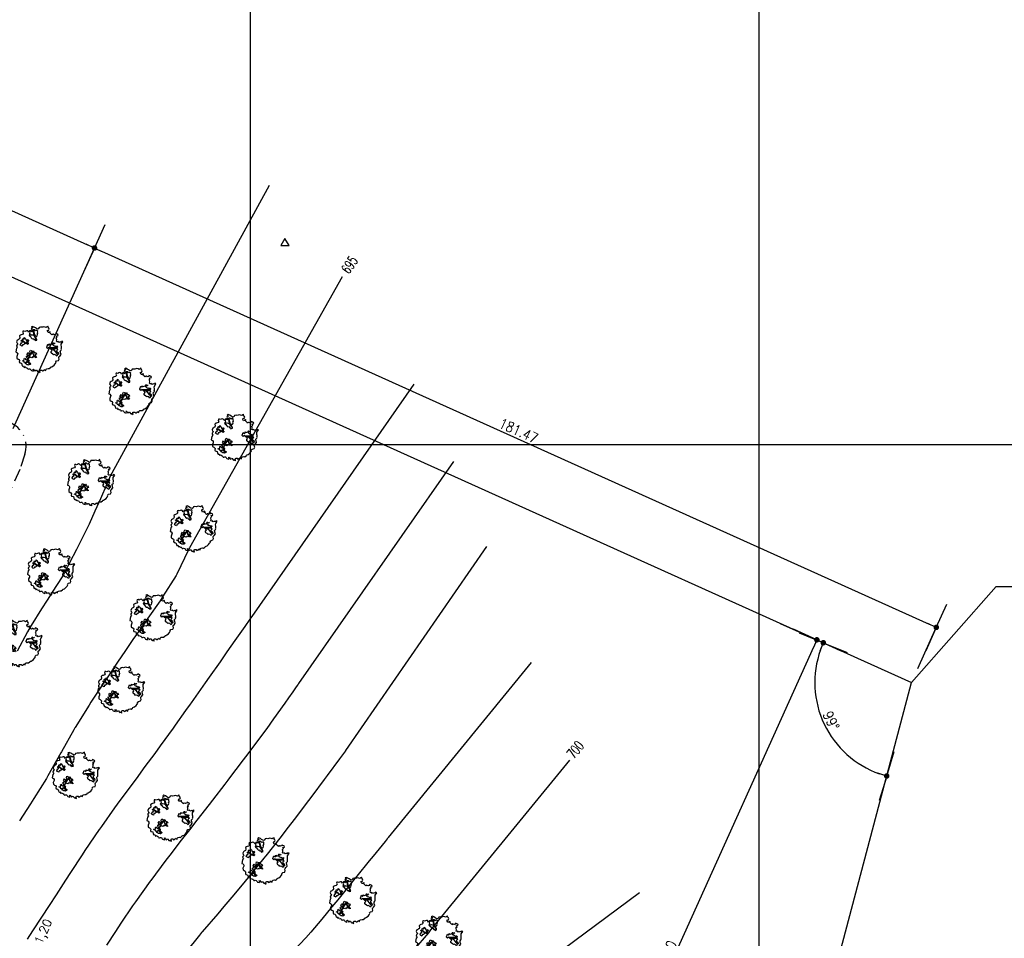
# Model space of a CAD drawing. Header units: millimetres. Extents: x 196436 to 199900, y 8705373 to 8708636.
# Tile 233 of 238: x 199455 to 199648, y 8707803 to 8707983. Entities that reach past the tile are written whole.
import ezdxf
from ezdxf.enums import TextEntityAlignment as Align

# ---------------------------------------------------------------- set-up
doc = ezdxf.new("R2010")
doc.units = ezdxf.units.MM
doc.header["$LTSCALE"] = 5
doc.linetypes.add('DASHDOT', pattern=[1, 0.5, -0.25, 0, -0.25])
for name, color, linetype in [('$CURVAS1', 30, 'Continuous'), ('$CURVAS2', 40, 'Continuous'), ('ARVORE', 102, 'Continuous'), ('CERCA', 3, 'CERCA_LINE'), ('DIM', 7, 'Continuous'), ('drenagem', 184, 'Continuous'), ('LCHAMADA', 3, 'Continuous'), ('MALHA', 9, 'Continuous'), ('TEXTO', 2, 'Continuous'), ('TEXTO$CURVA', 2, 'Continuous'), ('TXT_COORD', 3, 'Continuous')]:
    doc.layers.add(name, color=color, linetype=linetype)
doc.styles.add('GEOSIS', font='ROMANS.SHX')
doc.styles.add('ROMANS', font='romans.shx', dxfattribs={"width": 0.85})
doc.linetypes.add('CERCA_LINE', pattern='A,0.5,-0.2,["X",Standard,S=0.1,R=0,X=-0.1,Y=-0.05],-0.25', length=0.95)
doc.dimstyles.new('COTA-500-EXTERNA', dxfattribs={"dimtxt": 2, "dimasz": 1.5, "dimexe": 0, "dimexo": 3, "dimgap": 0.5, "dimtad": 1, "dimzin": 4, "dimdsep": 46, "dimtxsty": 'ROMANS', "dimblk1": 'DOT1', "dimblk2": 'DOT1', "dimsah": 1, "dimcen": 0.2, "dimclrd": 256, "dimclre": 256, "dimclrt": 2, "dimadec": 0, "dimazin": 0, "dimtfac": 1, "dimtix": 1, "dimtmove": 2, "dimatfit": 3, "dimldrblk": 'DOT1', "dimfxl": 0, "dimtvp": 0.025, "dimtolj": 1, "dimtzin": 4, "dimlwd": -1, "dimlwe": -1, "dimarcsym": 0})

# ---------------------------------------------------------------- blocks, each defined once
blk = doc.blocks.new('DOT1')
for q in [(0, 3.36), (0, -3.36)]:
    blk.add_line((0, 0), q)
at = {"linetype": 'ByBlock'}
blk.add_line((0, 0), (-1.2, 0), dxfattribs=at)
at = {"color": 0, "linetype": 'ByBlock', "const_width": 0.36}
blk.add_lwpolyline([(-0.18, 0, 1), (0.18, 0, 1)], format="xyb", close=True, dxfattribs=at)
blk = doc.blocks.new('*D81')
at = {"layer": 'Defpoints', "color": 0}
for p in [(199629.98, 8707853.2, -1), (199160.46, 8707754.35, -1), (199553.97, 8707587.89), (199556.52, 8707575.91, -1), (199556.52, 8707575.91, -1)]:
    blk.add_point(p, dxfattribs=at)
at = {"layer": 'DIM'}
blk.add_arc((199556.52, 8707575.91), 12.25, 82.1817, 148.7264, dxfattribs=at)
at = {"layer": 'DIM', "xscale": 1.5, "yscale": 1.5, "zscale": 1.5}
for p, rotation in [((199559.66, 8707587.75), 348.6719272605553), ((199545.35, 8707580.94), 242.2361372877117)]:
    blk.add_blockref('DOT1', p, dxfattribs=dict(at, rotation=rotation))
at = {"layer": 'DIM', "color": 2, "insert": (199550.61, 8707588.32), "char_height": 2, "attachment_point": 5, "rotation": 25.454, "style": 'ROMANS'}
blk.add_mtext('\\A1;81°', dxfattribs=at)
blk = doc.blocks.new('*D82')
at = {"layer": 'Defpoints', "color": 0}
for p in [(199276.71, 8708012.37, -1), (199629.98, 8707853.2, -1), (199629.98, 8707853.2, -1), (199611.21, 8707850.27), (199556.52, 8707575.91, -1)]:
    blk.add_point(p, dxfattribs=at)
at = {"layer": 'DIM'}
blk.add_arc((199629.98, 8707853.2), 19, 160.2694, 250.6387, dxfattribs=at)
at = {"layer": 'DIM', "xscale": 1.5, "yscale": 1.5, "zscale": 1.5}
for p, rotation in [((199612.65, 8707861.01), 68.00762625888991), ((199625.12, 8707834.83), 342.9004382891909)]:
    blk.add_blockref('DOT1', p, dxfattribs=dict(at, rotation=rotation))
at = {"layer": 'DIM', "color": 2, "insert": (199614.18, 8707845.68), "char_height": 2, "attachment_point": 5, "rotation": 295.454, "style": 'ROMANS'}
blk.add_mtext('\\A1;99°', dxfattribs=at)
blk = doc.blocks.new('*D84')
at = {"layer": 'Defpoints', "color": 0}
for p in [(199291.74, 8707972.7), (199469.4, 8707938.58), (199452.2, 8707900.4)]:
    blk.add_point(p, dxfattribs=at)
at = {"layer": 'DIM'}
for p, q in [((199292.97, 8707975.43), (199308.94, 8708010.88)), ((199310.31, 8708010.26), (199468.04, 8707939.19)), ((199453.44, 8707903.13), (199469.4, 8707938.58))]:
    blk.add_line(p, q, dxfattribs=at)
at = {"layer": 'DIM', "xscale": 1.5, "yscale": 1.5, "zscale": 1.5}
for p, rotation in [((199308.94, 8708010.88), 155.7458953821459), ((199469.4, 8707938.58), 335.7458953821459)]:
    blk.add_blockref('DOT1', p, dxfattribs=dict(at, rotation=rotation))
at = {"layer": 'DIM', "color": 2, "insert": (199389.79, 8707976.09), "char_height": 2, "attachment_point": 5, "rotation": 335.7459, "style": 'ROMANS'}
blk.add_mtext('\\A1;176.00', dxfattribs=at)
blk = doc.blocks.new('*D85')
at = {"layer": 'Defpoints', "color": 0}
for p in [(199452.2, 8707900.4), (199634.86, 8707864.03), (199629.98, 8707853.2, -1)]:
    blk.add_point(p, dxfattribs=at)
at = {"layer": 'DIM'}
for p, q in [((199453.44, 8707903.13), (199469.4, 8707938.58)), ((199470.77, 8707937.96), (199633.49, 8707864.65)), ((199631.21, 8707855.94), (199634.86, 8707864.03))]:
    blk.add_line(p, q, dxfattribs=at)
at = {"layer": 'DIM', "xscale": 1.5, "yscale": 1.5, "zscale": 1.5}
for p, rotation in [((199469.4, 8707938.58), 155.7458953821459), ((199634.86, 8707864.03), 335.7458953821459)]:
    blk.add_blockref('DOT1', p, dxfattribs=dict(at, rotation=rotation))
at = {"layer": 'DIM', "color": 2, "insert": (199552.75, 8707902.67), "char_height": 2, "attachment_point": 5, "rotation": 335.7459, "style": 'ROMANS'}
blk.add_mtext('\\A1;181.47', dxfattribs=at)
blk = doc.blocks.new('*D86')
at = {"layer": 'Defpoints', "color": 0}
for p in [(199276.71, 8708012.37, -1), (199276.71, 8708012.37, -1), (199278.88, 8707990.79), (199629.98, 8707853.2, -1), (199160.46, 8707754.35, -1)]:
    blk.add_point(p, dxfattribs=at)
at = {"layer": 'DIM'}
blk.add_arc((199276.71, 8708012.37), 21.69, 249.7088, 331.783, dxfattribs=at)
at = {"layer": 'DIM', "xscale": 1.5, "yscale": 1.5, "zscale": 1.5}
for p, rotation in [((199296.49, 8708003.46), 63.76443569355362), ((199267.8, 8707992.6), 157.7273550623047)]:
    blk.add_blockref('DOT1', p, dxfattribs=dict(at, rotation=rotation))
at = {"layer": 'DIM', "color": 2, "insert": (199283.86, 8707993.49), "char_height": 2, "attachment_point": 5, "rotation": 20.7459, "style": 'ROMANS'}
blk.add_mtext('\\A1;90°', dxfattribs=at)
blk = doc.blocks.new('*D87')
at = {"layer": 'Defpoints', "color": 0}
for p in [(199276.71, 8708012.37, -1), (199175.31, 8707765.04), (199160.46, 8707754.35, -1), (199160.46, 8707754.35, -1), (199556.52, 8707575.91, -1)]:
    blk.add_point(p, dxfattribs=at)
at = {"layer": 'DIM'}
blk.add_arc((199160.46, 8707754.35), 18.3, 340.4437, 61.0481, dxfattribs=at)
at = {"layer": 'DIM', "xscale": 1.5, "yscale": 1.5, "zscale": 1.5}
for p, rotation in [((199167.98, 8707771.04), 153.3969975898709), ((199177.14, 8707746.83), 248.0947931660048)]:
    blk.add_blockref('DOT1', p, dxfattribs=dict(at, rotation=rotation))
at = {"layer": 'DIM', "color": 2, "insert": (199178.97, 8707761.37), "char_height": 2, "attachment_point": 5, "rotation": 290.7459, "style": 'ROMANS'}
blk.add_mtext('\\A1;90°', dxfattribs=at)
blk = doc.blocks.new('ARVORE6')
for points in [[(-1.78, 2.18), (-1.87, 2.12), (-1.86, 2.06), (-1.96, 2), (-2.05, 1.97), (-2.08, 1.89), (-2.06, 1.79), (-2.1, 1.68), (-2.19, 1.63), (-2.27, 1.6), (-2.33, 1.57), (-2.45, 1.36), (-2.33, 1.3), (-2.23, 1.35), (-2.22, 1.26), (-2.33, 1.2), (-2.41, 1.18), (-2.5, 1.15), (-2.45, 1.07), (-2.41, 1.02), (-2.44, 0.93), (-2.62, 0.85), (-2.67, 0.79), (-2.68, 0.7), (-2.63, 0.68), (-2.63, 0.68), (-2.72, 0.62), (-2.77, 0.64), (-2.8, 0.64), (-2.76, 0.56), (-2.6, 0.57), (-2.52, 0.53), (-2.52, 0.45), (-2.55, 0.3), (-2.67, 0.25), (-2.67, 0.14), (-2.62, 0.04), (-2.54, -0.02), (-2.64, -0.1), (-2.71, -0.18), (-2.55, -0.26), (-2.51, -0.35), (-2.52, -0.52), (-2.56, -0.64), (-2.47, -0.83), (-2.4, -0.89), (-2.4, -0.98), (-2.37, -1.12), (-2.27, -1.33), (-2.13, -1.49), (-2.01, -1.61), (-1.91, -1.6), (-1.82, -1.73), (-1.82, -1.97), (-1.67, -2.08), (-1.49, -2.07), (-1.39, -2.11), (-1.32, -2.23), (-1.16, -2.42), (-0.93, -2.41), (-0.86, -2.4), (-0.72, -2.42), (-0.63, -2.56), (-0.57, -2.61), (-0.47, -2.6), (-0.42, -2.64), (-0.31, -2.66), (-0.21, -2.67), (-0.05, -2.69), (0.08, -2.72), (0.33, -2.98), (0.41, -2.85), (0.29, -2.74), (0.37, -2.7), (0.37, -2.57), (0.35, -2.45), (0.49, -2.41), (0.48, -2.27), (0.55, -2.2), (0.71, -2.27), (0.86, -2.29), (0.93, -2.24), (1.05, -2.42), (1.2, -2.34), (1.2, -2.58), (1.34, -2.57), (1.43, -2.44), (1.51, -2.34), (1.36, -2.24), (1.43, -2.14), (1.39, -2.09), (1.47, -2.01), (1.5, -1.96), (1.43, -1.84), (1.5, -1.8), (1.6, -1.74), (1.69, -1.67), (1.78, -1.64), (1.8, -1.74), (1.86, -1.66), (1.81, -1.55), (1.82, -1.42), (1.99, -1.37), (2.13, -1.42), (2.06, -1.53), (2.22, -1.64), (2.33, -1.61), (2.46, -1.55), (2.59, -1.56), (2.55, -1.46), (2.48, -1.32), (2.56, -1.2), (2.63, -1.06), (2.62, -0.92), (2.62, -0.78), (2.67, -0.66), (2.68, -0.46), (2.57, -0.39), (2.51, -0.26), (2.59, -0.13), (2.7, -0.02), (2.83, 0.11), (2.96, 0.28), (2.92, 0.43), (2.91, 0.44), (2.81, 0.32), (2.7, 0.39), (2.73, 0.48), (2.68, 0.53), (2.6, 0.48), (2.4, 0.45), (2.42, 0.58), (2.5, 0.64), (2.48, 0.76), (2.34, 0.89), (2.54, 0.99), (2.59, 1.1), (2.57, 1.23), (2.55, 1.36), (2.62, 1.47), (2.63, 1.57), (2.5, 1.63), (2.35, 1.59), (2.24, 1.71), (2.23, 1.89), (2.21, 1.98), (2.15, 2.13), (1.92, 2.14), (1.79, 2.22), (1.77, 2.29), (1.73, 2.39), (1.69, 2.5), (1.51, 2.62), (1.35, 2.59), (1.28, 2.53), (1.19, 2.58), (1.11, 2.69), (0.99, 2.74), (0.84, 2.66), (0.73, 2.81), (0.32, 2.98), (0.23, 2.85), (0.07, 2.78), (-0.06, 2.82), (-0.27, 2.96), (-0.48, 3), (-0.62, 2.87), (-0.7, 2.78), (-0.82, 2.74), (-0.98, 2.81), (-1.11, 2.78), (-1.2, 2.57), (-1.42, 2.56), (-1.58, 2.52), (-1.57, 2.41), (-1.77, 2.34), (-1.73, 2.23), (-1.75, 2.2)], [(-0.88, 2.44), (-0.95, 2.35), (-0.87, 2.29), (-0.92, 2.24), (-0.88, 2.15), (-0.78, 2.14), (-0.74, 2.15), (-0.67, 2.08), (-0.7, 2.02), (-0.8, 1.98), (-0.92, 1.89), (-0.95, 1.77), (-0.81, 1.75), (-0.7, 1.77), (-0.59, 1.82), (-0.46, 1.77), (-0.51, 1.71), (-0.49, 1.63), (-0.34, 1.66), (-0.27, 1.68), (-0.09, 1.52), (-0.27, 1.42), (-0.32, 1.37), (-0.18, 1.25), (0, 1.26), (0.14, 1.15), (0.04, 1.02), (-0.03, 0.86), (-0.02, 0.8), (-0.17, 0.76), (-0.27, 0.72), (-0.29, 0.58), (-0.48, 0.53), (-0.51, 0.64), (-0.48, 0.74), (-0.6, 0.74), (-0.74, 0.68), (-0.83, 0.62), (-0.91, 0.65), (-0.75, 0.84), (-0.75, 0.9), (-0.78, 0.97), (-0.71, 1.09), (-0.8, 1.19), (-0.68, 1.38), (-0.8, 1.61), (-0.8, 1.69), (-0.88, 1.7), (-0.97, 1.64), (-1.06, 1.59), (-1.12, 1.63), (-1.14, 1.67), (-1.32, 1.64), (-1.38, 1.57), (-1.51, 1.46), (-1.51, 1.46), (-1.56, 1.55), (-1.56, 1.63), (-1.61, 1.7), (-1.56, 1.82), (-1.53, 1.91), (-1.43, 1.98), (-1.4, 2.07), (-1.26, 2.08), (-1.21, 2.2), (-1.1, 2.21), (-0.99, 2.32), (-0.95, 2.39)], [(-0.91, 1.69), (-1.13, 1.76), (-1.24, 2.14), (-1.27, 2.14), (-1.18, 1.78), (-1.57, 1.66), (-1.57, 1.63), (-1.12, 1.73), (-0.99, 1.67)], [(-1.27, 1.75), (-1.25, 1.72), (-1.3, 1.74)], [(-1.06, 1.74), (-1.06, 1.72), (-1.01, 1.73)], [(0, 0.91), (-0.4, 1.34), (-0.4, 1.68), (-0.44, 1.68), (-0.45, 1.4), (-0.8, 1.64), (-0.81, 1.61), (-0.48, 1.35), (-0.18, 0.98), (-0.75, 0.89), (-0.75, 0.86), (-0.15, 0.91), (-0.07, 0.81)], [(-0.51, 1.38), (-0.49, 1.43)], [(-0.35, 1.21), (-0.32, 1.26), (-0.39, 1.24)], [(1.21, 2.06), (1.32, 1.92), (1.4, 1.99), (1.43, 2.02), (1.55, 2.02), (1.51, 1.88), (1.59, 1.85), (1.69, 1.84), (1.75, 1.77), (1.61, 1.68), (1.7, 1.6), (1.85, 1.57), (1.72, 1.47), (1.62, 1.45), (1.48, 1.42), (1.48, 1.18), (1.36, 1.16), (1.19, 1.3), (1.2, 1.31), (1.09, 1.3), (1.07, 1.23), (0.97, 1.25), (0.92, 1.33), (1.11, 1.55), (1.06, 1.66), (1.03, 1.75), (0.96, 1.81), (0.99, 1.96), (0.83, 2.05), (0.94, 2.19), (0.97, 2.22), (1.05, 2.28), (1.1, 2.22), (1.25, 2.06), (1.28, 2.03)], [(1.17, 1.62), (1.07, 1.45), (1.49, 1.26), (1.49, 1.24), (1.03, 1.41), (0.94, 1.3)], [(1.07, 1.61), (1.51, 1.9), (1.55, 1.88), (1.16, 1.57)], [(1.11, 1.63), (1.17, 1.6), (1.14, 1.67), (1.22, 1.64), (1.22, 1.69)], [(1.17, 1.41), (1.13, 1.38), (1.18, 1.41), (1.18, 1.35)], [(1.34, 1.8), (1.41, 1.76), (1.41, 1.82)], [(-0.49, 0.94), (-0.49, 0.89), (-0.53, 0.92)], [(-0.22, 1), (-0.25, 0.91), (-0.29, 0.97), (-0.29, 0.92)], [(-0.23, 1.06), (-0.18, 1.12), (-0.27, 1.1)], [(-0.09, 0.88), (-0.05, 0.95), (-0.13, 0.9), (-0.09, 0.99)], [(1.35, 0.46), (1.31, 0.36), (1.17, 0.31), (1.19, 0.12), (1.23, 0.12), (1.35, 0.12), (1.61, 0.22), (1.69, 0.16), (1.65, 0.07), (1.7, -0.02), (1.84, -0.09), (1.93, -0.07), (2.01, -0.17), (2.19, -0.18), (2.26, -0.21), (2.39, -0.13), (2.33, 0.05), (2.47, 0.12), (2.51, 0.31), (2.33, 0.5), (2.42, 0.64), (2.36, 0.77), (2.27, 0.83), (2.12, 0.82), (2.02, 0.94), (1.83, 0.86), (1.8, 0.82), (1.62, 0.74), (1.48, 0.64), (1.48, 0.48), (1.33, 0.48), (1.32, 0.31)], [(1.38, 0.16), (1.81, 0.34), (1.96, 0.66), (1.97, 0.94), (1.97, 0.62), (1.88, 0.35), (2.44, 0.3), (1.88, 0.29), (1.7, 0.18)], [(1.47, 0.19), (1.51, 0.17), (1.52, 0.22), (1.55, 0.21), (1.61, 0.25), (1.71, 0.21)], [(1.78, 0.32), (1.84, 0.28), (1.77, 0.29)], [(1.88, 0.47), (1.93, 0.45), (1.88, 0.43), (1.91, 0.4), (1.85, 0.38)], [(1.98, 0.34), (1.98, 0.28), (2.02, 0.34)], [(0.19, -1.76), (0.02, -1.82), (0.05, -1.9), (0, -1.95), (-0.03, -1.97), (-0.07, -2.06), (-0.05, -2.11), (-0.03, -2.18), (-0.17, -2.19), (-0.25, -2.1), (-0.38, -2.11), (-0.49, -2.16), (-0.53, -2.05), (-0.56, -2.02), (-0.66, -1.97), (-0.77, -2.06), (-0.84, -2.13), (-1.03, -2.13), (-1.06, -2.11), (-1.07, -2.02), (-1.11, -1.99), (-1.25, -1.88), (-1.09, -1.77), (-1, -1.63), (-1.02, -1.52), (-0.91, -1.45), (-0.76, -1.31), (-0.7, -1.28), (-0.54, -1.31), (-0.45, -1.44), (-0.34, -1.39), (-0.2, -1.28), (0, -1.15), (-0.09, -0.96), (0.07, -0.87), (0.11, -0.89), (0.41, -1.08), (0.32, -1.14), (0.26, -1.19), (0.28, -1.24), (0.43, -1.31), (0.32, -1.38), (0.37, -1.96), (0.39, -2), (0.31, -1.87), (0.43, -1.76), (0.43, -1.68), (0.36, -1.63), (0.21, -1.68), (0.12, -1.73)], [(-0.19, -1.31), (-0.25, -1.56), (-0.84, -1.91), (-0.27, -1.66), (-0.33, -2.11), (-0.26, -2.1), (-0.05, -1.15)], [(-0.77, -1.87), (-1.1, -2.03), (-0.78, -1.91), (-0.7, -2.04), (-0.73, -1.88)], [(-0.27, -1.58), (-0.28, -1.66), (-0.33, -1.61), (-0.35, -1.67), (-0.39, -1.65), (-0.41, -1.68)], [(-0.29, -1.96), (-0.24, -1.98), (-0.31, -2.01)], [(-0.27, -1.74), (-0.21, -1.78), (-0.29, -1.83)], [(-0.21, -1.55), (-0.16, -1.58), (-0.24, -1.57)], [(-0.18, -1.24), (-0.1, -1.25), (-0.18, -1.29), (-0.1, -1.33), (-0.18, -1.35), (-0.1, -1.41)]]:
    blk.add_lwpolyline(points)
blk = doc.blocks.new('*D89')
at = {"layer": 'Defpoints', "color": 0}
for p in [(199601.47, 8707866.05, -1), (199611.38, 8707861.59), (199544.21, 8707738.96)]:
    blk.add_point(p, dxfattribs=at)
at = {"layer": 'DIM'}
for p, q in [((199604.2, 8707864.82), (199611.38, 8707861.59)), ((199554.73, 8707735.86), (199610.76, 8707860.22)), ((199546.94, 8707737.72), (199554.11, 8707734.49))]:
    blk.add_line(p, q, dxfattribs=at)
at = {"layer": 'DIM', "xscale": 1.5, "yscale": 1.5, "zscale": 1.5}
for p, rotation in [((199611.38, 8707861.59), 65.74589538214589), ((199554.11, 8707734.49), 245.7458953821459)]:
    blk.add_blockref('DOT1', p, dxfattribs=dict(at, rotation=rotation))
at = {"layer": 'DIM', "color": 2, "insert": (199581.38, 8707798.66), "char_height": 2, "attachment_point": 5, "rotation": 65.7459, "style": 'ROMANS'}
blk.add_mtext('\\A1;139.40', dxfattribs=at)

msp = doc.modelspace()

# ---------------------------------------------------------------- linework, layer by layer
at = {"layer": '$CURVAS1'}
for points in [[(199518.097, 8707932.895, 695), (199488.053, 8707879.684, 695), (199487.955, 8707879.465, 695), (199487.953, 8707879.459, 695), (199487.936, 8707879.422, 695), (199487.855, 8707879.243, 695), (199485.576, 8707874.469, 695), (199485.469, 8707874.253, 695), (199482.78, 8707870.035, 695), (199482.294, 8707869.267, 695), (199479.873, 8707865.825, 695), (199478.827, 8707864.282, 695), (199476.962, 8707861.621, 695), (199475.385, 8707859.297, 695), (199474.07, 8707857.382, 695), (199472.006, 8707854.312, 695), (199471.196, 8707853.104, 695), (199468.716, 8707849.326, 695), (199468.351, 8707848.768, 695), (199465.579, 8707844.34, 695), (199465.564, 8707844.316, 695), (199465.335, 8707843.91, 695), (199462.904, 8707839.607, 695), (199462.776, 8707839.352, 695), (199460.257, 8707834.871, 695), (199459.983, 8707834.364, 695), (199457.463, 8707830.432, 695), (199456.824, 8707829.378, 695), (199454.643, 8707826.046, 695)], [(199562.766, 8707837.934, 700), (199535.256, 8707804.307, 700), (199535.247, 8707804.296, 700), (199535.033, 8707804.035, 700), (199532.088, 8707800.595, 700)]]:
    msp.add_polyline3d(points, dxfattribs=at)
at = {"layer": '$CURVAS2'}
for points in [[(199503.721, 8707950.889, 694), (199472.421, 8707893.595, 694), (199472.357, 8707893.453, 694), (199472.202, 8707893.08, 694), (199472.139, 8707892.937, 694), (199471.821, 8707892.194, 694), (199470.589, 8707889.318, 694), (199469.48, 8707886.839, 694), (199468.337, 8707884.328, 694), (199467.044, 8707881.676, 694), (199465.881, 8707879.339, 694), (199464.522, 8707876.688, 694), (199463.309, 8707874.35, 694), (199461.831, 8707872.042, 694), (199460.1, 8707869.364, 694), (199458.99, 8707867.698, 694), (199456.948, 8707864.378, 694), (199456.233, 8707863.183, 694), (199454.205, 8707859.39, 694)], [(199532.184, 8707911.83, 696), (199500.3, 8707866.146, 696), (199500.289, 8707866.13, 696), (199499.931, 8707865.618, 696), (199498.93, 8707864.194, 696), (199497.007, 8707861.443, 696), (199495.418, 8707859.209, 696), (199494.072, 8707857.29, 696), (199491.91, 8707854.225, 696), (199491.137, 8707853.136, 696), (199488.398, 8707849.24, 696), (199488.206, 8707848.974, 696), (199487.279, 8707847.669, 696), (199485.257, 8707844.848, 696), (199484.848, 8707844.255, 696), (199482.293, 8707840.754, 696), (199481.254, 8707839.271, 696), (199479.322, 8707836.672, 696), (199477.564, 8707834.287, 696), (199476.325, 8707832.644, 696), (199473.88, 8707829.303, 696), (199473.347, 8707828.577, 696), (199470.755, 8707824.893, 696), (199470.417, 8707824.413, 696), (199470.353, 8707824.319, 696), (199467.53, 8707820.163, 696), (199466.986, 8707819.333, 696), (199464.682, 8707815.835, 696), (199463.716, 8707814.348, 696), (199461.847, 8707811.477, 696), (199460.477, 8707809.362, 696), (199459.015, 8707807.116, 696), (199457.242, 8707804.376, 696), (199456.183, 8707802.754, 696)], [(199539.958, 8707896.635, 697), (199509.525, 8707852.986, 697), (199509.464, 8707852.899, 697), (199509.253, 8707852.596, 697), (199508.931, 8707852.136, 697), (199508.383, 8707851.352, 697), (199507.564, 8707850.183, 697), (199506.844, 8707849.159, 697), (199504.615, 8707846.058, 697), (199503.249, 8707844.175, 697), (199501.632, 8707842.001, 697), (199499.543, 8707839.191, 697), (199498.628, 8707837.988, 697), (199495.765, 8707834.207, 697), (199495.609, 8707834.004, 697), (199495.014, 8707833.232, 697), (199492.574, 8707830.054, 697), (199491.939, 8707829.224, 697), (199489.526, 8707826.127, 697), (199488.059, 8707824.241, 697), (199486.466, 8707822.226, 697), (199484.189, 8707819.258, 697), (199483.429, 8707818.28, 697), (199480.448, 8707814.274, 697), (199480.431, 8707814.252, 697), (199480.355, 8707814.146, 697), (199477.481, 8707810.13, 697), (199476.905, 8707809.29, 697), (199474.583, 8707805.901, 697), (199473.531, 8707804.305, 697), (199471.735, 8707801.572, 697)], [(199546.433, 8707879.908, 698), (199518.751, 8707839.827, 698), (199518.71, 8707839.769, 698), (199518.159, 8707838.999, 698), (199517.581, 8707838.222, 698), (199515.118, 8707834.909, 698), (199514.522, 8707834.125, 698), (199512.128, 8707830.866, 698), (199510.822, 8707829.141, 698), (199509.115, 8707826.872, 698), (199507.02, 8707824.158, 698), (199506.072, 8707822.935, 698), (199503.086, 8707819.175, 698), (199502.997, 8707819.065, 698), (199502.707, 8707818.711, 698), (199499.899, 8707815.241, 698), (199499.033, 8707814.193, 698), (199496.772, 8707811.476, 698), (199494.855, 8707809.211, 698), (199493.618, 8707807.765, 698), (199490.588, 8707804.23, 698), (199490.453, 8707804.076, 698), (199490.049, 8707803.584, 698), (199487.367, 8707800.227, 698)], [(199555.26, 8707857.107, 699), (199527.143, 8707822.727, 699), (199527.054, 8707822.618, 699), (199526.922, 8707822.457, 699), (199526.709, 8707822.196, 699), (199526.513, 8707821.956, 699), (199524.162, 8707819.083, 699), (199523.404, 8707818.155, 699), (199520.949, 8707815.145, 699), (199520.301, 8707814.341, 699), (199520.108, 8707814.101, 699), (199517.209, 8707810.505, 699), (199516.075, 8707809.118, 699), (199514.094, 8707806.715, 699), (199511.931, 8707804.136, 699), (199510.915, 8707803.054, 699), (199508.513, 8707800.457, 699)], [(199576.507, 8707811.891, 701), (199542.192, 8707786.401, 701)]]:
    msp.add_polyline3d(points, dxfattribs=at)
at = {"layer": 'CERCA', "color": 2, "ltscale": 2}
for p in [(199276.71, 8708012.372), (199556.52, 8707575.905)]:
    msp.add_line(p, (199629.982, 8707853.205), dxfattribs=at)
at = {"layer": 'drenagem', "linetype": 'DASHDOT'}
msp.add_lwpolyline([(199287.173, 8707985.525), (199312.928, 8707970.407), (199330.326, 8707960.357), (199347.737, 8707950.298), (199348.513, 8707949.844), (199366.288, 8707944.048), (199369.333, 8707943.046, 0.0905636), (199371.113, 8707942.801), (199378.06, 8707943.102, -0.1427794), (199380.778, 8707942.436), (199386.557, 8707939.098), (199403.963, 8707929.042), (199421.368, 8707918.986), (199436.288, 8707910.298), (199438.544, 8707909.545), (199452.694, 8707904.29, -0.4029528), (199455.705, 8707898.045), (199454.717, 8707895.033), (199446.551, 8707876.62), (199438.192, 8707858.431), (199429.841, 8707840.246), (199417.236, 8707813.144, 0.3780825), (199419.113, 8707806.8), (199437.645, 8707795.175)], format="xyb", dxfattribs=at)
at = {"layer": 'LCHAMADA'}
msp.add_lwpolyline([(199629.982, 8707853.205), (199646.615, 8707872.09), (199675.509, 8707872.09)], dxfattribs=at)
at = {"layer": 'MALHA'}
for p, q in [((199500, 8708300), (199500, 8706900)), ((199500, 8708300), (199500, 8706900)), ((199600, 8708300), (199600, 8706900)), ((199600, 8708300), (199600, 8706900)), ((199000, 8707900), (199900, 8707900))]:
    msp.add_line(p, q, dxfattribs=at)
at = {"layer": 'TXT_COORD'}
msp.add_lwpolyline([(199506.841, 8707940.442), (199506.039, 8707939.052), (199507.644, 8707939.052)], close=True, dxfattribs=at)

# ---------------------------------------------------------------- block references
at = {"layer": 'ARVORE', "xscale": 1.593144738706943, "yscale": 1.593144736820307, "zscale": 1.593144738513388, "rotation": 101.9986187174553}
for p in [(199458.667, 8707918.662, 1), (199476.953, 8707910.423, 1), (199497.1, 8707901.346, 1), (199468.863, 8707892.468, 1), (199489.011, 8707883.39, 1), (199460.976, 8707874.961, 1), (199481.123, 8707865.884, 1), (199454.613, 8707860.839, 1), (199474.76, 8707851.761, 1), (199465.836, 8707834.944, 1), (199484.468, 8707826.55, 1), (199503.114, 8707818.149, 1), (199520.337, 8707810.389, 1), (199537.238, 8707802.774, 1)]:
    msp.add_blockref('ARVORE6', p, dxfattribs=at)

# ---------------------------------------------------------------- texts
at = {"layer": 'TEXTO', "insert": (199457.467, 8707802.312, 1), "char_height": 1.7, "width": 5.5941, "attachment_point": 1, "rotation": 65.7459, "style": 'ROMANS'}
msp.add_mtext('{\\W1;1,20}', dxfattribs=at)
at = {"layer": 'TEXTO$CURVA', "style": 'GEOSIS', "width": 0.65}
for s, rotation, p in [('695', 55.8068, (199520.845, 8707934.377, 347.5)), ('700', 50.7205, (199565.151, 8707838.986, 350))]:
    msp.add_text(s, height=2, rotation=rotation, dxfattribs=at).set_placement(p, align=Align.BOTTOM_CENTER)

# ---------------------------------------------------------------- dimensions: what is measured, and where the dimension line sits
at = {"layer": 'DIM'}
for base, p1, p2, angle, picture, middle in [((199469.405, 8707938.577, 1), (199291.738, 8707972.697, 1), (199452.203, 8707900.399, 1), 335.7459, '*D84', (199389.788, 8707976.094, 1)), ((199634.86, 8707864.031, 1), (199452.203, 8707900.399, 1), (199629.982, 8707853.205), 335.7459, '*D85', (199552.748, 8707902.672, 1)), ((199611.376, 8707861.588, 1), (199544.206, 8707738.956, 1), (199601.469, 8707866.051), 65.7459, '*D89', (199581.377, 8707798.656, 1))]:
    dim = msp.add_linear_dim(base=base, p1=p1, p2=p2, angle=angle, dimstyle='COTA-500-EXTERNA', dxfattribs=at)
    dim.commit()
    dim.dimension.update_dxf_attribs({"geometry": picture, "text_midpoint": middle})
for base, line1, line2, picture, middle in [((199278.882, 8707990.79), ((199276.71, 8708012.372), (199629.982, 8707853.205)), ((199160.458, 8707754.352), (199276.71, 8708012.372)), '*D86', (199283.862, 8707993.49, 1)), ((199175.31, 8707765.043), ((199160.458, 8707754.352), (199276.71, 8708012.372)), ((199160.458, 8707754.352), (199556.52, 8707575.905)), '*D87', (199178.974, 8707761.366, 1)), ((199611.205, 8707850.27), ((199276.71, 8708012.372), (199629.982, 8707853.205)), ((199556.52, 8707575.905), (199629.982, 8707853.205)), '*D82', (199614.177, 8707845.681, 1)), ((199553.968, 8707587.887), ((199556.52, 8707575.905), (199629.982, 8707853.205)), ((199160.458, 8707754.352), (199556.52, 8707575.905)), '*D81', (199550.61, 8707588.321, 1))]:
    dim = msp.add_angular_dim_2l(base=base, line1=line1, line2=line2, dimstyle='COTA-500-EXTERNA', dxfattribs=at)
    dim.commit()
    dim.dimension.update_dxf_attribs({"geometry": picture, "text_midpoint": middle})

doc.saveas('drawing.dxf')
